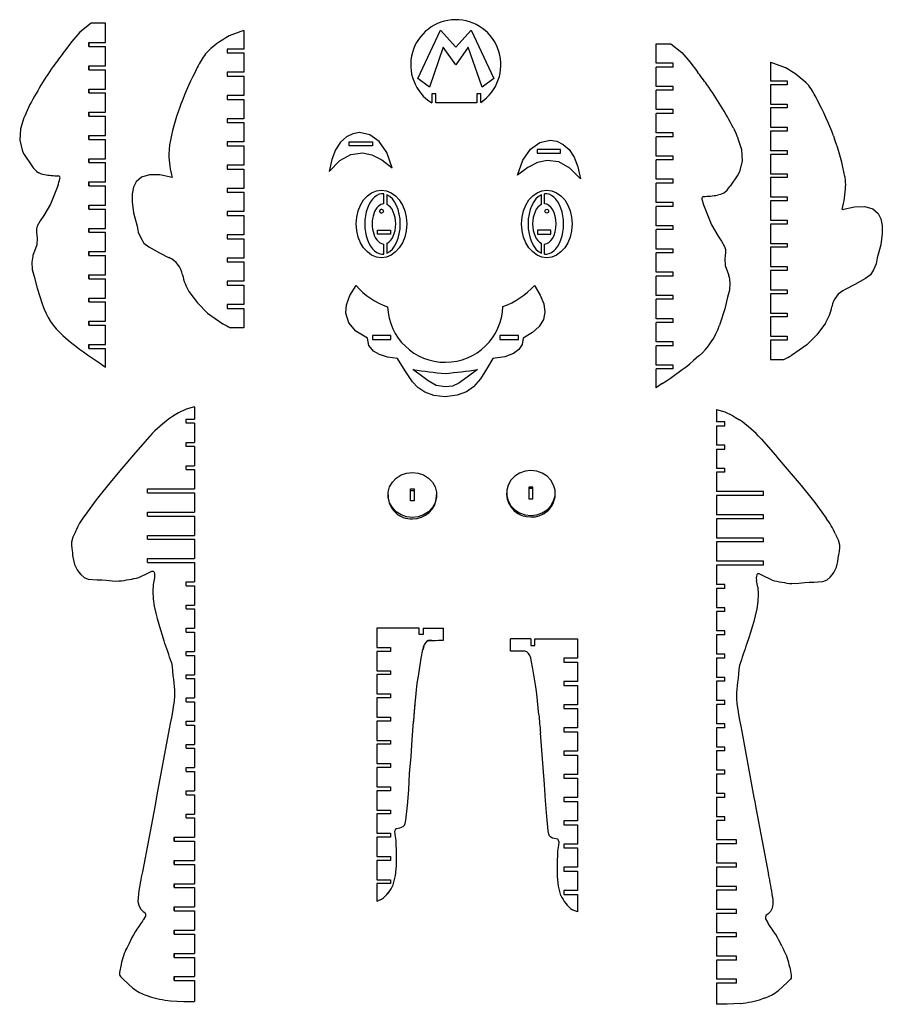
# Model space of a CAD drawing. Extents: x -545 to 865, y -1806 to 2117.
# Tile 6 of 12: x 198 to 421, y -1325 to -1071. Entities that reach past the tile are written whole.
import ezdxf

# ---------------------------------------------------------------- set-up
doc = ezdxf.new("R2010")
doc.units = 0
doc.layers.get('0').update_dxf_attribs({"linetype": 'CONTINUOUS'})

msp = doc.modelspace()

# ---------------------------------------------------------------- linework, layer by layer
at = {"color": 7, "linetype": 'CONTINUOUS'}
for p, q in [((216.48, -1071.68), (213.6, -1073.95)), ((220.23, -1071.68), (216.48, -1071.68)), ((220.23, -1076.68), (220.23, -1071.68)), ((300.83, -1085.96), (306.72, -1073.44)), ((306.72, -1073.44), (310.67, -1077.86)), ((310.67, -1077.86), (314.62, -1073.44)), ((314.62, -1073.44), (320.51, -1085.96)), ((255.17, -1073.78), (252.11, -1074.94)), ((255.97, -1073.56), (255.17, -1073.78)), ((255.97, -1073.56), (255.97, -1078.34)), ((255.97, -1073.56), (255.97, -1078.34)), ((215.91, -1076.68), (220.23, -1076.68)), ((215.91, -1077.68), (215.91, -1076.68)), ((215.91, -1076.68), (215.91, -1077.68)), ((215.91, -1077.68), (220.23, -1077.68)), ((220.23, -1082.68), (220.23, -1077.68)), ((255.97, -1078.34), (251.65, -1078.34)), ((251.65, -1078.34), (251.65, -1079.34)), ((307.44, -1077.86), (303.87, -1088.15)), ((310.67, -1082.41), (307.44, -1077.86)), ((313.9, -1077.86), (310.67, -1082.41)), ((317.47, -1088.15), (313.9, -1077.86)), ((362.44, -1082), (362.44, -1077)), ((362.44, -1077), (366.19, -1077)), ((366.19, -1077), (369.08, -1079.26)), ((251.65, -1079.34), (255.97, -1079.34)), ((255.97, -1079.34), (255.97, -1084.34)), ((215.91, -1082.68), (220.23, -1082.68)), ((215.91, -1083.68), (215.91, -1082.68)), ((215.91, -1082.68), (215.91, -1083.68)), ((366.77, -1082), (362.44, -1082)), ((362.44, -1088), (362.44, -1083)), ((366.77, -1083), (362.44, -1083)), ((366.77, -1083), (366.77, -1082)), ((391.91, -1081.77), (391.91, -1086.55)), ((391.91, -1081.77), (392.7, -1081.99)), ((392.7, -1081.99), (395.76, -1083.15)), ((215.91, -1083.68), (220.23, -1083.68)), ((220.23, -1088.68), (220.23, -1083.68)), ((255.97, -1084.34), (251.65, -1084.34)), ((251.65, -1084.34), (251.65, -1085.34)), ((251.65, -1085.34), (255.97, -1085.34)), ((255.97, -1085.34), (255.97, -1090.34)), ((303.87, -1088.15), (300.83, -1085.96)), ((320.51, -1085.96), (317.47, -1088.15)), ((215.91, -1088.68), (220.23, -1088.68)), ((215.91, -1089.68), (215.91, -1088.68)), ((215.91, -1088.68), (215.91, -1089.68)), ((366.77, -1088), (362.44, -1088)), ((366.77, -1089), (366.77, -1088)), ((391.91, -1086.55), (396.23, -1086.55)), ((391.91, -1087.55), (391.91, -1092.55)), ((396.23, -1087.55), (391.91, -1087.55)), ((396.23, -1086.55), (396.23, -1087.55)), ((215.91, -1089.68), (220.23, -1089.68)), ((220.23, -1094.68), (220.23, -1089.68)), ((255.97, -1090.34), (251.65, -1090.34)), ((251.65, -1090.34), (251.65, -1091.34)), ((304.52, -1089.91), (304.52, -1092.27)), ((305.52, -1089.91), (304.52, -1089.91)), ((305.52, -1092.27), (305.52, -1089.91)), ((317.12, -1089.91), (316.12, -1089.91)), ((316.12, -1089.91), (316.12, -1092.27)), ((317.12, -1092.11), (317.12, -1089.91)), ((362.44, -1094), (362.44, -1089)), ((366.77, -1089), (362.44, -1089)), ((239.67, -1092.55), (239.38, -1093.39)), ((251.65, -1091.34), (255.97, -1091.34)), ((255.97, -1091.34), (255.97, -1096.34)), ((304.52, -1092.27), (304.46, -1092.27)), ((316.12, -1092.27), (305.52, -1092.27)), ((391.91, -1092.55), (396.23, -1092.55)), ((391.91, -1093.55), (391.91, -1098.55)), ((396.23, -1093.55), (391.91, -1093.55)), ((396.23, -1092.55), (396.23, -1093.55)), ((215.91, -1094.68), (220.23, -1094.68)), ((215.91, -1095.68), (215.91, -1094.68)), ((215.91, -1094.68), (215.91, -1095.68)), ((215.91, -1095.68), (220.23, -1095.68)), ((220.23, -1100.68), (220.23, -1095.68)), ((255.97, -1096.34), (251.65, -1096.34)), ((251.65, -1096.34), (251.65, -1097.34)), ((366.77, -1094), (362.44, -1094)), ((362.44, -1100), (362.44, -1095)), ((366.77, -1095), (362.44, -1095)), ((366.77, -1095), (366.77, -1094)), ((251.65, -1097.34), (255.97, -1097.34)), ((255.97, -1097.34), (255.97, -1102.34)), ((391.91, -1098.55), (396.23, -1098.55)), ((396.23, -1098.55), (396.23, -1099.55)), ((215.91, -1100.68), (220.23, -1100.68)), ((215.91, -1101.68), (215.91, -1100.68)), ((215.91, -1100.68), (215.91, -1101.68)), ((366.77, -1100), (362.44, -1100)), ((362.44, -1106), (362.44, -1101)), ((366.77, -1101), (362.44, -1101)), ((366.77, -1101), (366.77, -1100)), ((391.91, -1099.55), (391.91, -1104.55)), ((396.23, -1099.55), (391.91, -1099.55)), ((408.21, -1100.76), (408.5, -1101.6)), ((215.91, -1101.68), (220.23, -1101.68)), ((220.23, -1106.68), (220.23, -1101.68)), ((236.73, -1103.08), (236.58, -1105.51)), ((255.97, -1102.34), (251.65, -1102.34)), ((251.65, -1102.34), (251.65, -1103.34)), ((251.65, -1103.34), (255.97, -1103.34)), ((255.97, -1103.34), (255.97, -1108.34)), ((283.16, -1103.34), (283.16, -1102.34)), ((283.16, -1102.34), (289.14, -1102.34)), ((289.14, -1103.34), (283.16, -1103.34)), ((289.14, -1102.34), (289.14, -1103.34)), ((198.79, -1104.78), (199.18, -1105.55)), ((199.18, -1105.55), (201.19, -1108.49)), ((331.69, -1104.27), (331.69, -1105.27)), ((337.67, -1104.27), (331.69, -1104.27)), ((331.69, -1105.27), (337.67, -1105.27)), ((337.67, -1105.27), (337.67, -1104.27)), ((366.77, -1106), (362.44, -1106)), ((366.77, -1107), (366.77, -1106)), ((391.91, -1104.55), (396.23, -1104.55)), ((391.91, -1105.55), (391.91, -1110.55)), ((396.23, -1105.55), (391.91, -1105.55)), ((396.23, -1104.55), (396.23, -1105.55)), ((215.91, -1106.68), (220.23, -1106.68)), ((215.91, -1107.68), (215.91, -1106.68)), ((215.91, -1106.68), (215.91, -1107.68)), ((215.91, -1107.68), (220.23, -1107.68)), ((220.23, -1112.68), (220.23, -1107.68)), ((255.97, -1108.34), (251.65, -1108.34)), ((251.65, -1108.34), (251.65, -1109.34)), ((362.44, -1112), (362.44, -1107)), ((366.77, -1107), (362.44, -1107)), ((251.65, -1109.34), (255.97, -1109.34)), ((255.97, -1109.34), (255.97, -1114.34)), ((383.5, -1110.86), (381.48, -1113.8)), ((383.89, -1110.1), (383.5, -1110.86)), ((391.91, -1110.55), (396.23, -1110.55)), ((391.91, -1111.55), (391.91, -1116.55)), ((396.23, -1111.55), (391.91, -1111.55)), ((396.23, -1110.55), (396.23, -1111.55)), ((411.14, -1111.29), (411.29, -1113.72)), ((207.87, -1113.71), (205.98, -1118.45)), ((215.91, -1112.68), (220.23, -1112.68)), ((215.91, -1113.68), (215.91, -1112.68)), ((215.91, -1112.68), (215.91, -1113.68)), ((215.91, -1113.68), (220.23, -1113.68)), ((220.23, -1118.68), (220.23, -1113.68)), ((366.77, -1112), (362.44, -1112)), ((362.44, -1118), (362.44, -1113)), ((366.77, -1113), (362.44, -1113)), ((366.77, -1113), (366.77, -1112)), ((255.97, -1114.34), (251.65, -1114.34)), ((251.65, -1114.34), (251.65, -1115.34)), ((251.65, -1115.34), (255.97, -1115.34)), ((255.97, -1115.34), (255.97, -1120.34)), ((292.11, -1118.33), (292.11, -1115.74)), ((292.9, -1115.97), (292.9, -1118.51)), ((292.9, -1115.97), (292.9, -1118.51)), ((332.75, -1115.97), (332.75, -1118.51)), ((333.55, -1118.33), (333.55, -1115.74)), ((391.91, -1116.55), (396.23, -1116.55)), ((396.23, -1116.55), (396.23, -1117.55)), ((205.98, -1118.45), (204.27, -1121.38)), ((215.91, -1118.68), (220.23, -1118.68)), ((215.91, -1119.68), (215.91, -1118.68)), ((215.91, -1118.68), (215.91, -1119.68)), ((292.9, -1118.51), (292.9, -1118.51)), ((366.77, -1118), (362.44, -1118)), ((362.44, -1124), (362.44, -1119)), ((366.77, -1119), (362.44, -1119)), ((366.77, -1119), (366.77, -1118)), ((374.8, -1119.02), (376.69, -1123.76)), ((391.91, -1117.55), (391.91, -1122.55)), ((396.23, -1117.55), (391.91, -1117.55)), ((215.91, -1119.68), (220.23, -1119.68)), ((220.23, -1124.68), (220.23, -1119.68)), ((255.97, -1120.34), (251.65, -1120.34)), ((251.65, -1120.34), (251.65, -1121.34)), ((251.65, -1121.34), (255.97, -1121.34)), ((255.97, -1121.34), (255.97, -1126.34)), ((366.77, -1124), (362.44, -1124)), ((366.77, -1125), (366.77, -1124)), ((376.69, -1123.76), (378.4, -1126.7)), ((391.91, -1122.55), (396.23, -1122.55)), ((391.91, -1123.55), (391.91, -1128.55)), ((396.23, -1123.55), (391.91, -1123.55)), ((396.23, -1122.55), (396.23, -1123.55)), ((215.91, -1124.68), (220.23, -1124.68)), ((215.91, -1125.68), (215.91, -1124.68)), ((215.91, -1124.68), (215.91, -1125.68)), ((215.91, -1125.68), (220.23, -1125.68)), ((220.23, -1130.68), (220.23, -1125.68)), ((255.97, -1126.34), (251.65, -1126.34)), ((251.65, -1126.34), (251.65, -1127.34)), ((290.43, -1125.17), (293.85, -1125.17)), ((290.43, -1126.17), (290.43, -1125.17)), ((290.43, -1126.17), (290.43, -1125.17)), ((293.85, -1126.17), (290.43, -1126.17)), ((293.85, -1125.17), (293.85, -1126.17)), ((335.23, -1125.17), (331.8, -1125.17)), ((331.8, -1125.17), (331.8, -1126.17)), ((331.8, -1126.17), (335.23, -1126.17)), ((335.23, -1126.17), (335.23, -1125.17)), ((362.44, -1130), (362.44, -1125)), ((366.77, -1125), (362.44, -1125)), ((251.65, -1127.34), (255.97, -1127.34)), ((255.97, -1127.34), (255.97, -1132.34)), ((292.11, -1131.3), (292.11, -1128.71)), ((292.9, -1128.53), (292.9, -1131.07)), ((292.9, -1128.53), (292.9, -1128.53)), ((292.9, -1128.53), (292.9, -1131.07)), ((332.75, -1128.53), (332.75, -1131.07)), ((333.55, -1131.3), (333.55, -1128.71)), ((391.91, -1128.55), (396.23, -1128.55)), ((396.23, -1128.55), (396.23, -1129.55)), ((201.42, -1131.89), (201.22, -1133.39)), ((201.87, -1130.56), (201.53, -1131.43)), ((215.91, -1130.68), (220.23, -1130.68)), ((215.91, -1131.68), (215.91, -1130.68)), ((215.91, -1130.68), (215.91, -1131.68)), ((215.91, -1131.68), (220.23, -1131.68)), ((220.23, -1136.68), (220.23, -1131.68)), ((234.18, -1130.97), (236.62, -1132.24)), ((366.77, -1130), (362.44, -1130)), ((362.44, -1136), (362.44, -1131)), ((366.77, -1131), (362.44, -1131)), ((366.77, -1131), (366.77, -1130)), ((391.91, -1129.55), (391.91, -1134.55)), ((396.23, -1129.55), (391.91, -1129.55)), ((255.97, -1132.34), (251.65, -1132.34)), ((251.65, -1132.34), (251.65, -1133.34)), ((251.65, -1133.34), (255.97, -1133.34)), ((255.97, -1133.34), (255.97, -1138.34)), ((215.91, -1136.68), (220.23, -1136.68)), ((215.91, -1137.68), (215.91, -1136.68)), ((215.91, -1136.68), (215.91, -1137.68)), ((366.77, -1136), (362.44, -1136)), ((362.44, -1142), (362.44, -1137)), ((366.77, -1137), (362.44, -1137)), ((366.77, -1137), (366.77, -1136)), ((380.81, -1135.87), (381.14, -1136.74)), ((391.91, -1134.55), (396.23, -1134.55)), ((391.91, -1135.55), (391.91, -1140.55)), ((396.23, -1135.55), (391.91, -1135.55)), ((396.23, -1134.55), (396.23, -1135.55)), ((201.8, -1137.11), (202.56, -1140.12)), ((215.91, -1137.68), (220.23, -1137.68)), ((220.23, -1142.68), (220.23, -1137.68)), ((255.97, -1138.34), (251.65, -1138.34)), ((251.65, -1138.34), (251.65, -1139.34)), ((251.65, -1139.34), (255.97, -1139.34)), ((255.97, -1139.34), (255.97, -1144.34)), ((381.25, -1137.2), (381.46, -1138.71)), ((413.7, -1139.18), (411.26, -1140.45)), ((202.56, -1140.12), (203.83, -1144.13)), ((366.77, -1142), (362.44, -1142)), ((366.77, -1143), (366.77, -1142)), ((391.91, -1140.55), (396.23, -1140.55)), ((391.91, -1141.55), (391.91, -1146.55)), ((396.23, -1141.55), (391.91, -1141.55)), ((396.23, -1140.55), (396.23, -1141.55)), ((203.83, -1144.13), (203.93, -1144.39)), ((215.91, -1142.68), (220.23, -1142.68)), ((215.91, -1143.68), (215.91, -1142.68)), ((215.91, -1142.68), (215.91, -1143.68)), ((215.91, -1143.68), (220.23, -1143.68)), ((220.23, -1148.68), (220.23, -1143.68)), ((255.97, -1144.34), (251.65, -1144.34)), ((251.65, -1144.34), (251.65, -1145.34)), ((362.44, -1148), (362.44, -1143)), ((366.77, -1143), (362.44, -1143)), ((380.87, -1142.42), (380.12, -1145.44)), ((246.57, -1146.57), (250.54, -1149.31)), ((251.65, -1145.34), (255.97, -1145.34)), ((255.97, -1145.34), (255.97, -1150.34)), ((380.12, -1145.44), (378.84, -1149.45)), ((391.91, -1146.55), (396.23, -1146.55)), ((396.23, -1146.55), (396.23, -1147.55)), ((215.91, -1148.68), (220.23, -1148.68)), ((215.91, -1149.68), (215.91, -1148.68)), ((215.91, -1148.68), (215.91, -1149.68)), ((215.91, -1149.68), (220.23, -1149.68)), ((220.23, -1154.68), (220.23, -1149.68)), ((366.77, -1148), (362.44, -1148)), ((362.44, -1154), (362.44, -1149)), ((366.77, -1149), (362.44, -1149)), ((366.77, -1149), (366.77, -1148)), ((378.84, -1149.45), (378.74, -1149.7)), ((391.91, -1147.55), (391.91, -1152.55)), ((396.23, -1147.55), (391.91, -1147.55)), ((209.2, -1152.33), (210.59, -1153.53)), ((255.97, -1150.34), (252.47, -1150.34)), ((293.93, -1152.34), (289.13, -1152.34)), ((289.13, -1152.34), (289.13, -1153.34)), ((293.93, -1153.34), (293.93, -1152.34)), ((326.88, -1152.34), (322.08, -1152.34)), ((322.08, -1152.34), (322.08, -1153.34)), ((326.88, -1153.34), (326.88, -1152.34)), ((215.91, -1154.68), (220.23, -1154.68)), ((215.91, -1155.68), (215.91, -1154.68)), ((215.91, -1154.68), (215.91, -1155.68)), ((289.13, -1153.34), (293.93, -1153.34)), ((322.08, -1153.34), (326.88, -1153.34)), ((366.77, -1154), (362.44, -1154)), ((366.77, -1155), (366.77, -1154)), ((391.91, -1152.55), (396.23, -1152.55)), ((391.91, -1153.55), (391.91, -1158.55)), ((396.23, -1153.55), (391.91, -1153.55)), ((396.23, -1152.55), (396.23, -1153.55)), ((401.3, -1154.78), (397.34, -1157.52)), ((215.91, -1155.68), (220.23, -1155.68)), ((220.23, -1160.51), (220.23, -1155.68)), ((362.44, -1160), (362.44, -1155)), ((366.77, -1155), (362.44, -1155)), ((218.68, -1159.4), (220.22, -1160.5)), ((373.47, -1157.64), (372.09, -1158.84)), ((391.91, -1158.55), (395.4, -1158.55)), ((220.22, -1160.5), (220.23, -1160.51)), ((366.77, -1160), (362.44, -1160)), ((362.44, -1165.83), (362.44, -1161)), ((366.77, -1161), (362.44, -1161)), ((366.77, -1161), (366.77, -1160)), ((363.99, -1164.72), (362.46, -1165.82)), ((362.46, -1165.82), (362.44, -1165.83)), ((239.09, -1172.32), (238.23, -1172.84)), ((243.18, -1170.76), (243.18, -1173.99)), ((378, -1171.46), (378, -1174.68)), ((238.23, -1172.84), (237.26, -1173.44)), ((241.04, -1173.99), (243.18, -1173.99)), ((241.04, -1174.99), (241.04, -1173.99)), ((243.18, -1174.99), (241.04, -1174.99)), ((243.18, -1174.99), (243.18, -1179.99)), ((380.14, -1174.68), (378, -1174.68)), ((380.14, -1175.68), (380.14, -1174.68)), ((382.09, -1173.01), (382.94, -1173.53)), ((382.94, -1173.53), (383.92, -1174.14)), ((378, -1175.68), (378, -1180.68)), ((378, -1175.68), (380.14, -1175.68)), ((231.66, -1178.34), (227.95, -1182.61)), ((241.04, -1179.99), (243.18, -1179.99)), ((241.04, -1180.99), (241.04, -1179.99)), ((389.51, -1179.04), (393.23, -1183.3)), ((227.95, -1182.61), (227.43, -1183.22)), ((243.18, -1180.99), (241.04, -1180.99)), ((243.18, -1180.99), (243.18, -1185.99)), ((380.14, -1180.68), (378, -1180.68)), ((378, -1181.68), (378, -1186.68)), ((378, -1181.68), (380.14, -1181.68)), ((380.14, -1181.68), (380.14, -1180.68)), ((227.43, -1183.22), (224.42, -1186.75)), ((393.23, -1183.3), (393.74, -1183.92)), ((393.74, -1183.92), (396.76, -1187.45)), ((224.42, -1186.75), (221.36, -1190.39)), ((241.04, -1185.99), (243.18, -1185.99)), ((241.04, -1186.99), (241.04, -1185.99)), ((241.04, -1186.99), (243.18, -1186.99)), ((243.18, -1186.99), (243.18, -1191.99)), ((380.14, -1186.68), (378, -1186.68)), ((378, -1187.68), (378, -1192.68)), ((380.14, -1187.68), (378, -1187.68)), ((380.14, -1187.68), (380.14, -1186.68)), ((396.76, -1187.45), (399.82, -1191.08)), ((221.36, -1190.39), (218.51, -1193.91)), ((231.08, -1191.99), (243.18, -1191.99)), ((231.08, -1192.99), (231.08, -1191.99)), ((231.08, -1192.99), (243.18, -1192.99)), ((243.18, -1192.99), (243.18, -1197.99)), ((298.95, -1191.99), (299.95, -1191.99)), ((298.95, -1195.05), (298.95, -1191.99)), ((298.95, -1192.37), (298.95, -1191.99)), ((298.95, -1195.05), (298.95, -1192.37)), ((298.95, -1192.37), (299.95, -1192.37)), ((299.95, -1191.99), (299.95, -1195.05)), ((323.8, -1193.04), (323.8, -1193.42)), ((330.57, -1191.5), (329.57, -1191.5)), ((329.57, -1191.5), (329.57, -1194.57)), ((330.57, -1191.88), (329.57, -1191.88)), ((330.57, -1194.57), (330.57, -1191.5)), ((336.34, -1193.42), (336.34, -1193.04)), ((390.1, -1192.68), (378, -1192.68)), ((390.1, -1193.68), (390.1, -1192.68)), ((399.82, -1191.08), (402.67, -1194.6)), ((217.8, -1194.77), (214.87, -1198.84)), ((218.51, -1193.91), (217.8, -1194.77)), ((293.18, -1193.52), (293.18, -1193.9)), ((299.95, -1195.05), (298.95, -1195.05)), ((305.73, -1193.9), (305.73, -1193.52)), ((329.57, -1194.57), (330.57, -1194.57)), ((378, -1193.68), (378, -1198.68)), ((390.1, -1193.68), (378, -1193.68)), ((402.67, -1194.6), (403.37, -1195.47)), ((403.37, -1195.47), (406.31, -1199.54)), ((231.08, -1197.99), (243.18, -1197.99)), ((231.08, -1198.99), (231.08, -1197.99)), ((231.08, -1198.99), (243.18, -1198.99)), ((243.18, -1198.99), (243.18, -1203.99)), ((390.1, -1198.68), (378, -1198.68)), ((378, -1199.68), (378, -1204.68)), ((390.1, -1199.68), (378, -1199.68)), ((390.1, -1199.68), (390.1, -1198.68)), ((212.46, -1202.99), (212.34, -1203.23)), ((231.08, -1203.99), (243.18, -1203.99)), ((231.08, -1204.99), (231.08, -1203.99)), ((231.08, -1204.99), (243.18, -1204.99)), ((243.18, -1204.99), (243.18, -1209.99)), ((390.1, -1204.68), (378, -1204.68)), ((378, -1205.68), (378, -1210.68)), ((390.1, -1205.68), (378, -1205.68)), ((390.1, -1205.68), (390.1, -1204.68)), ((408.72, -1203.68), (408.84, -1203.93)), ((231.08, -1209.99), (243.18, -1209.99)), ((231.08, -1210.99), (231.08, -1209.99)), ((390.1, -1210.68), (378, -1210.68)), ((390.1, -1211.68), (390.1, -1210.68)), ((231.08, -1210.99), (243.18, -1210.99)), ((243.18, -1210.99), (243.18, -1215.99)), ((378, -1211.68), (378, -1216.68)), ((390.1, -1211.68), (378, -1211.68)), ((222.68, -1215.8), (223.7, -1215.77)), ((241.04, -1215.99), (243.18, -1215.99)), ((241.04, -1216.99), (241.04, -1215.99)), ((241.04, -1216.99), (243.18, -1216.99)), ((243.18, -1216.99), (243.18, -1221.99)), ((380.14, -1216.68), (378, -1216.68)), ((378, -1217.68), (378, -1222.68)), ((380.14, -1217.68), (378, -1217.68)), ((380.14, -1217.68), (380.14, -1216.68)), ((398.5, -1216.5), (397.48, -1216.46)), ((241.04, -1221.99), (243.18, -1221.99)), ((241.04, -1222.99), (241.04, -1221.99)), ((241.04, -1222.99), (243.18, -1222.99)), ((243.18, -1222.99), (243.18, -1227.99)), ((380.14, -1222.68), (378, -1222.68)), ((380.14, -1223.68), (380.14, -1222.68)), ((378, -1223.68), (378, -1228.68)), ((380.14, -1223.68), (378, -1223.68)), ((241.04, -1227.99), (243.18, -1227.99)), ((241.04, -1228.99), (241.04, -1227.99)), ((290.24, -1227.95), (290.24, -1232.95)), ((301.24, -1227.95), (290.24, -1227.95)), ((301.24, -1229.63), (301.24, -1227.95)), ((302.24, -1227.95), (302.24, -1229.63)), ((302.24, -1227.95), (307.51, -1227.95)), ((307.51, -1231.08), (307.51, -1227.95)), ((307.51, -1227.95), (307.51, -1227.95)), ((307.51, -1231.08), (307.51, -1227.95)), ((241.04, -1228.99), (243.18, -1228.99)), ((243.18, -1228.99), (243.18, -1233.99)), ((302.24, -1229.63), (301.24, -1229.63)), ((303.85, -1231.14), (304.46, -1231.12)), ((303.85, -1231.14), (303.85, -1231.14)), ((304.46, -1231.12), (304.76, -1231.12)), ((304.76, -1231.12), (305.47, -1231.11)), ((305.47, -1231.11), (306.18, -1231.08)), ((305.47, -1231.11), (306.18, -1231.08)), ((305.47, -1231.11), (305.47, -1231.11)), ((306.18, -1231.08), (307.51, -1231.08)), ((324.8, -1233.86), (324.8, -1230.73)), ((330.07, -1230.73), (324.8, -1230.73)), ((330.07, -1230.73), (330.07, -1232.41)), ((331.07, -1232.41), (331.07, -1230.73)), ((331.07, -1230.73), (342.07, -1230.73)), ((342.07, -1230.73), (342.07, -1235.73)), ((380.14, -1228.68), (378, -1228.68)), ((378, -1229.68), (378, -1234.68)), ((380.14, -1229.68), (378, -1229.68)), ((380.14, -1229.68), (380.14, -1228.68)), ((290.24, -1232.95), (293.77, -1232.95)), ((293.77, -1232.95), (293.77, -1233.95)), ((301.76, -1235.68), (302.2, -1233.46)), ((302.2, -1233.46), (302.2, -1233.46)), ((330.07, -1232.41), (331.07, -1232.41)), ((241.04, -1233.99), (243.18, -1233.99)), ((241.04, -1234.99), (241.04, -1233.99)), ((241.04, -1234.99), (243.18, -1234.99)), ((243.18, -1234.99), (243.18, -1239.99)), ((290.24, -1233.95), (290.24, -1238.95)), ((293.77, -1233.95), (290.24, -1233.95)), ((301, -1240.36), (301.76, -1235.68)), ((301, -1240.36), (301.76, -1235.68)), ((326.13, -1233.87), (324.8, -1233.86)), ((326.83, -1233.89), (326.13, -1233.87)), ((327.55, -1233.91), (326.83, -1233.89)), ((327.84, -1233.9), (327.55, -1233.91)), ((330.54, -1238.47), (330.11, -1236.24)), ((342.07, -1235.73), (338.53, -1235.73)), ((338.53, -1235.73), (338.53, -1236.73)), ((380.14, -1234.68), (378, -1234.68)), ((378, -1235.68), (378, -1240.68)), ((380.14, -1235.68), (378, -1235.68)), ((380.14, -1235.68), (380.14, -1234.68)), ((331.31, -1243.14), (330.54, -1238.47)), ((338.53, -1236.73), (342.07, -1236.73)), ((342.07, -1236.73), (342.07, -1241.73)), ((237.74, -1241.25), (237.99, -1243.99)), ((241.04, -1239.99), (243.18, -1239.99)), ((241.04, -1240.99), (241.04, -1239.99)), ((241.04, -1240.99), (243.18, -1240.99)), ((243.18, -1240.99), (243.18, -1245.99)), ((290.24, -1238.95), (293.77, -1238.95)), ((290.24, -1239.95), (290.24, -1244.95)), ((293.77, -1239.95), (290.24, -1239.95)), ((293.77, -1238.95), (293.77, -1239.95)), ((300.72, -1242.17), (301, -1240.36)), ((301, -1240.36), (301, -1240.36)), ((380.14, -1240.68), (378, -1240.68)), ((380.14, -1241.68), (380.14, -1240.68)), ((300.15, -1247.52), (300.72, -1242.17)), ((300.15, -1247.52), (300.72, -1242.17)), ((300.72, -1242.17), (300.72, -1242.17)), ((331.59, -1244.95), (331.31, -1243.14)), ((342.07, -1241.73), (338.53, -1241.73)), ((338.53, -1241.73), (338.53, -1242.73)), ((338.53, -1242.73), (342.07, -1242.73)), ((342.07, -1242.73), (342.07, -1247.73)), ((378, -1241.68), (378, -1246.68)), ((380.14, -1241.68), (378, -1241.68)), ((383.43, -1241.95), (383.18, -1244.69)), ((241.04, -1245.99), (243.18, -1245.99)), ((241.04, -1246.99), (241.04, -1245.99)), ((290.24, -1244.95), (293.77, -1244.95)), ((290.24, -1245.95), (290.24, -1250.95)), ((293.77, -1245.95), (290.24, -1245.95)), ((293.77, -1244.95), (293.77, -1245.95)), ((332.15, -1250.31), (331.59, -1244.95)), ((241.04, -1246.99), (243.18, -1246.99)), ((243.18, -1246.99), (243.18, -1251.99)), ((342.07, -1247.73), (338.53, -1247.73)), ((338.53, -1247.73), (338.53, -1248.73)), ((338.53, -1248.73), (342.07, -1248.73)), ((342.07, -1248.73), (342.07, -1253.73)), ((380.14, -1246.68), (378, -1246.68)), ((378, -1247.68), (378, -1252.68)), ((380.14, -1247.68), (378, -1247.68)), ((380.14, -1247.68), (380.14, -1246.68)), ((290.24, -1250.95), (293.77, -1250.95)), ((293.77, -1250.95), (293.77, -1251.95)), ((236.67, -1253.99), (233.51, -1271.03)), ((241.04, -1251.99), (243.18, -1251.99)), ((241.04, -1252.99), (241.04, -1251.99)), ((241.04, -1252.99), (243.18, -1252.99)), ((243.18, -1252.99), (243.18, -1257.98)), ((290.24, -1251.95), (290.24, -1256.95)), ((293.77, -1251.95), (290.24, -1251.95)), ((299.43, -1256.7), (299.78, -1252.2)), ((342.07, -1253.73), (338.53, -1253.73)), ((338.53, -1253.73), (338.53, -1254.73)), ((380.14, -1252.68), (378, -1252.68)), ((378, -1253.68), (378, -1258.68)), ((380.14, -1253.68), (378, -1253.68)), ((380.14, -1253.68), (380.14, -1252.68)), ((332.88, -1259.48), (332.52, -1254.98)), ((338.53, -1254.73), (342.07, -1254.73)), ((342.07, -1254.73), (342.07, -1259.73)), ((384.5, -1254.69), (387.67, -1271.73)), ((241.04, -1257.98), (243.18, -1257.98)), ((241.04, -1258.99), (241.04, -1257.98)), ((241.04, -1258.99), (243.18, -1258.99)), ((243.18, -1258.99), (243.18, -1263.99)), ((290.24, -1256.95), (293.77, -1256.95)), ((290.24, -1257.95), (290.24, -1262.95)), ((293.77, -1257.95), (290.24, -1257.95)), ((293.77, -1256.95), (293.77, -1257.95)), ((299.11, -1261.15), (299.43, -1256.7)), ((380.14, -1258.68), (378, -1258.68)), ((380.14, -1259.68), (380.14, -1258.68)), ((298.75, -1265.53), (299.11, -1261.15)), ((298.75, -1265.53), (299.11, -1261.15)), ((333.2, -1263.94), (332.88, -1259.48)), ((342.07, -1259.73), (338.53, -1259.73)), ((338.53, -1259.73), (338.53, -1260.73)), ((338.53, -1260.73), (342.07, -1260.73)), ((342.07, -1260.73), (342.07, -1265.73)), ((378, -1259.68), (378, -1264.68)), ((380.14, -1259.68), (378, -1259.68)), ((241.04, -1263.99), (243.18, -1263.99)), ((241.04, -1264.99), (241.04, -1263.99)), ((290.24, -1262.95), (293.77, -1262.95)), ((290.24, -1263.95), (290.24, -1268.95)), ((293.77, -1263.95), (290.24, -1263.95)), ((293.77, -1262.95), (293.77, -1263.95)), ((333.56, -1268.31), (333.2, -1263.94)), ((241.04, -1264.99), (243.18, -1264.99)), ((243.18, -1264.99), (243.18, -1269.99)), ((298.5, -1269.72), (298.75, -1265.53)), ((298.5, -1269.72), (298.75, -1265.53)), ((298.75, -1265.53), (298.75, -1265.53)), ((342.07, -1265.73), (338.53, -1265.73)), ((338.53, -1265.73), (338.53, -1266.73)), ((338.53, -1266.73), (342.07, -1266.73)), ((342.07, -1266.73), (342.07, -1271.73)), ((380.14, -1264.68), (378, -1264.68)), ((378, -1265.68), (378, -1270.68)), ((380.14, -1265.68), (378, -1265.68)), ((380.14, -1265.68), (380.14, -1264.68)), ((290.24, -1268.95), (293.77, -1268.95)), ((293.77, -1268.95), (293.77, -1269.95)), ((333.8, -1272.5), (333.56, -1268.31)), ((233.51, -1271.03), (233.3, -1272.09)), ((241.04, -1269.99), (243.18, -1269.99)), ((241.04, -1270.99), (241.04, -1269.99)), ((241.04, -1270.99), (243.18, -1270.99)), ((243.18, -1270.99), (243.18, -1275.99)), ((290.24, -1269.95), (290.24, -1274.95)), ((293.77, -1269.95), (290.24, -1269.95)), ((298.16, -1273.81), (298.5, -1269.72)), ((342.07, -1271.73), (338.53, -1271.73)), ((338.53, -1271.73), (338.53, -1272.73)), ((380.14, -1270.68), (378, -1270.68)), ((378, -1271.68), (378, -1276.68)), ((380.14, -1271.68), (378, -1271.68)), ((380.14, -1271.68), (380.14, -1270.68)), ((387.67, -1271.73), (387.88, -1272.79)), ((233.3, -1272.09), (233, -1273.68)), ((297.77, -1277.53), (298.16, -1273.81)), ((334.14, -1276.59), (333.8, -1272.5)), ((338.53, -1272.73), (342.07, -1272.73)), ((342.07, -1272.73), (342.07, -1277.73)), ((387.88, -1272.79), (388.18, -1274.38)), ((241.04, -1275.99), (243.18, -1275.99)), ((241.04, -1276.99), (241.04, -1275.99)), ((241.04, -1276.99), (243.18, -1276.99)), ((243.18, -1276.99), (243.18, -1281.99)), ((290.24, -1274.95), (293.77, -1274.95)), ((290.24, -1275.95), (290.24, -1280.95)), ((293.77, -1275.95), (290.24, -1275.95)), ((293.77, -1274.95), (293.77, -1275.95)), ((334.53, -1280.31), (334.14, -1276.59)), ((380.14, -1276.68), (378, -1276.68)), ((380.14, -1277.68), (380.14, -1276.68)), ((342.07, -1277.73), (338.53, -1277.73)), ((338.53, -1277.73), (338.53, -1278.73)), ((338.53, -1278.73), (342.07, -1278.73)), ((342.07, -1278.73), (342.07, -1283.73)), ((378, -1277.68), (378, -1282.68)), ((380.14, -1277.68), (378, -1277.68)), ((237.98, -1281.99), (243.18, -1281.99)), ((237.98, -1282.99), (237.98, -1281.99)), ((237.98, -1281.99), (237.98, -1282.99)), ((290.24, -1280.95), (293.77, -1280.95)), ((290.24, -1281.95), (290.24, -1286.95)), ((293.77, -1281.95), (290.24, -1281.95)), ((293.77, -1280.95), (293.77, -1281.95)), ((237.98, -1282.99), (243.18, -1282.99)), ((243.18, -1282.99), (243.18, -1287.99)), ((295.38, -1286.36), (295.25, -1282.81)), ((342.07, -1283.73), (338.53, -1283.73)), ((338.53, -1283.73), (338.53, -1284.73)), ((383.19, -1282.68), (378, -1282.68)), ((378, -1283.68), (378, -1288.68)), ((383.19, -1283.68), (378, -1283.68)), ((383.19, -1283.68), (383.19, -1282.68)), ((290.24, -1286.95), (293.77, -1286.95)), ((293.77, -1286.95), (293.77, -1287.95)), ((295.37, -1289.36), (295.38, -1286.36)), ((336.93, -1289.14), (337.05, -1285.6)), ((338.53, -1284.73), (342.07, -1284.73)), ((342.07, -1284.73), (342.07, -1289.73)), ((237.98, -1287.99), (243.18, -1287.99)), ((237.98, -1288.99), (237.98, -1287.99)), ((237.98, -1287.99), (237.98, -1288.99)), ((237.98, -1288.99), (243.18, -1288.99)), ((243.18, -1288.99), (243.18, -1293.99)), ((290.24, -1287.95), (290.24, -1292.95)), ((293.77, -1287.95), (290.24, -1287.95)), ((336.94, -1292.14), (336.93, -1289.14)), ((383.19, -1288.68), (378, -1288.68)), ((378, -1289.68), (378, -1294.68)), ((383.19, -1289.68), (378, -1289.68)), ((383.19, -1289.68), (383.19, -1288.68)), ((342.07, -1289.73), (338.53, -1289.73)), ((338.53, -1289.73), (338.53, -1290.73)), ((338.53, -1290.73), (342.07, -1290.73)), ((342.07, -1290.73), (342.07, -1295.73)), ((237.98, -1293.99), (243.18, -1293.99)), ((237.98, -1294.99), (237.98, -1293.99)), ((237.98, -1293.99), (237.98, -1294.99)), ((290.24, -1292.95), (293.77, -1292.95)), ((293.77, -1293.95), (290.24, -1293.95)), ((290.24, -1293.95), (290.24, -1298.47)), ((293.77, -1292.95), (293.77, -1293.95)), ((383.19, -1294.68), (378, -1294.68)), ((383.19, -1295.68), (383.19, -1294.68)), ((237.98, -1294.99), (243.18, -1294.99)), ((243.18, -1294.99), (243.18, -1299.99)), ((342.07, -1295.73), (338.53, -1295.73)), ((338.53, -1295.73), (338.53, -1296.73)), ((338.53, -1296.73), (342.07, -1296.73)), ((342.07, -1296.73), (342.07, -1301.25)), ((378, -1295.68), (378, -1300.68)), ((383.19, -1295.68), (378, -1295.68)), ((237.98, -1299.99), (243.18, -1299.99)), ((237.98, -1300.99), (237.98, -1299.99)), ((237.98, -1299.99), (237.98, -1300.99)), ((237.98, -1300.99), (243.18, -1300.99)), ((243.18, -1300.99), (243.18, -1305.99)), ((383.19, -1300.68), (378, -1300.68)), ((378, -1301.68), (378, -1306.68)), ((383.19, -1301.68), (378, -1301.68)), ((383.19, -1301.68), (383.19, -1300.68)), ((237.98, -1305.99), (243.18, -1305.99)), ((237.98, -1306.99), (237.98, -1305.99)), ((237.98, -1305.99), (237.98, -1306.99)), ((237.98, -1306.99), (243.18, -1306.99)), ((243.18, -1306.99), (243.18, -1311.99)), ((383.19, -1306.68), (378, -1306.68)), ((383.19, -1307.68), (383.19, -1306.68)), ((226.29, -1309.39), (225.78, -1310.42)), ((378, -1307.68), (378, -1312.68)), ((383.19, -1307.68), (378, -1307.68)), ((237.98, -1311.99), (243.18, -1311.99)), ((237.98, -1313.04), (237.98, -1311.99)), ((237.98, -1311.99), (237.98, -1313.04)), ((394.89, -1310.09), (395.4, -1311.11)), ((237.98, -1313.04), (243.18, -1313.04)), ((243.18, -1313.04), (243.18, -1317.99)), ((383.19, -1312.68), (378, -1312.68)), ((378, -1313.74), (378, -1318.68)), ((383.19, -1313.74), (378, -1313.74)), ((383.19, -1313.74), (383.19, -1312.68)), ((224.83, -1318.71), (227.23, -1320.97)), ((237.98, -1317.99), (243.18, -1317.99)), ((237.98, -1318.99), (237.98, -1317.99)), ((237.98, -1317.99), (237.98, -1318.99)), ((237.98, -1318.99), (243.18, -1318.99)), ((243.18, -1318.99), (243.18, -1324.42)), ((383.19, -1318.68), (378, -1318.68)), ((378, -1319.68), (378, -1325.12)), ((383.19, -1319.68), (378, -1319.68)), ((383.19, -1319.68), (383.19, -1318.68)), ((396.35, -1319.41), (393.94, -1321.66)), ((230.88, -1322.89), (231.36, -1323.07)), ((237.02, -1324.2), (240.41, -1324.43)), ((240.41, -1324.43), (241.32, -1324.44)), ((241.32, -1324.44), (243.18, -1324.42)), ((379.85, -1325.14), (378, -1325.12)), ((380.77, -1325.13), (379.85, -1325.14)), ((384.16, -1324.89), (380.77, -1325.13)), ((390.29, -1323.59), (389.82, -1323.76))]:
    msp.add_line(p, q, dxfattribs=at)
at = {"color": 7, "linetype": 'CONTINUOUS', "flags": 128}
for points in [[(213.6, -1073.95), (211.54, -1076.37), (209.62, -1078.91)], [(369.08, -1079.26), (371.13, -1081.68), (373.06, -1084.22)], [(200.33, -1093.44), (199.72, -1094.79), (199.43, -1095.47), (199.43, -1095.47), (199.43, -1095.47), (199.43, -1095.47), (199.43, -1095.47), (199.43, -1095.47), (199.43, -1095.47), (199.43, -1095.47), (199.43, -1095.48), (199.43, -1095.48), (199.43, -1095.49), (199.42, -1095.51), (199.4, -1095.54), (199.37, -1095.63), (199.29, -1095.81), (199.19, -1096.04), (199.14, -1096.15), (198.24, -1098.97), (198.06, -1101.92), (198.79, -1104.78)], [(382.34, -1098.75), (382.95, -1100.1), (383.24, -1100.78), (383.24, -1100.78), (383.24, -1100.78), (383.24, -1100.78), (383.24, -1100.78), (383.24, -1100.78), (383.24, -1100.79), (383.24, -1100.79), (383.24, -1100.79), (383.24, -1100.79), (383.25, -1100.8), (383.25, -1100.82), (383.27, -1100.86), (383.31, -1100.94), (383.39, -1101.12), (383.48, -1101.35), (383.53, -1101.46), (384.43, -1104.28), (384.62, -1107.23), (383.89, -1110.1)], [(294.2, -1109.03), (292.87, -1105.1), (290.88, -1102.26), (288.45, -1100.52), (285.83, -1099.94), (284.08, -1100.22), (282.42, -1101.03), (280.92, -1102.4), (279.63, -1104.34), (278.63, -1106.85), (278, -1109.95)], [(326.63, -1110.96), (327.96, -1107.04), (329.95, -1104.19), (332.38, -1102.45), (335, -1101.87), (336.74, -1102.15), (338.41, -1102.96), (339.91, -1104.33), (341.2, -1106.27), (342.19, -1108.78), (342.83, -1111.88)], [(278, -1109.95), (280.71, -1107.15), (283.57, -1105.56), (286.57, -1105.17), (289.03, -1105.71), (291.57, -1107), (294.2, -1109.03)], [(342.83, -1111.88), (340.11, -1109.09), (337.26, -1107.49), (334.26, -1107.1), (331.8, -1107.65), (329.26, -1108.93), (326.63, -1110.96)], [(202.91, -1110.27), (203.64, -1110.6), (204.42, -1110.76)], [(237.46, -1111.55), (234.22, -1110.86), (231.59, -1110.81), (229.55, -1111.41), (228.11, -1112.65), (227.43, -1114), (227.08, -1115.71), (227.07, -1117.78), (227.48, -1120.68), (228.36, -1124.09)], [(379.76, -1115.58), (379.03, -1115.91), (378.25, -1116.08)], [(410.42, -1119.76), (413.65, -1119.07), (416.29, -1119.02), (418.32, -1119.62), (419.76, -1120.86), (420.44, -1122.21), (420.79, -1123.92), (420.81, -1125.99), (420.39, -1128.89), (419.52, -1132.3)], [(204.27, -1121.38), (203.37, -1122.69), (202.59, -1124.06), (202.39, -1124.82), (202.36, -1125.61), (202.45, -1126.4), (202.54, -1127.19)], [(228.36, -1124.09), (228.69, -1125.65), (229.3, -1127.13)], [(378.4, -1126.7), (379.3, -1128), (380.09, -1129.37), (380.29, -1130.14), (380.31, -1130.93), (380.23, -1131.71), (380.14, -1132.5)], [(202.54, -1127.19), (202.44, -1128.92), (201.87, -1130.56)], [(229.3, -1127.13), (230.08, -1128.49), (231.37, -1129.42), (234.18, -1130.97)], [(201.22, -1133.39), (201.28, -1135.29), (201.8, -1137.11)], [(380.14, -1132.5), (380.23, -1134.23), (380.81, -1135.87)], [(419.52, -1132.3), (419.18, -1133.86), (418.57, -1135.34)], [(418.57, -1135.34), (417.8, -1136.7), (416.5, -1137.63), (413.7, -1139.18)], [(287.85, -1153.01), (284.87, -1151.19), (283.01, -1149.04), (282.26, -1146.57), (282.46, -1144.4), (283.34, -1142.03), (284.92, -1139.46)], [(330.98, -1139.46), (332.5, -1141.91), (333.39, -1144.19), (333.66, -1146.28), (333.29, -1148.19), (332.23, -1150), (330.49, -1151.61), (328.05, -1153.01)], [(381.46, -1138.71), (381.39, -1140.6), (380.87, -1142.42)], [(241.73, -1140.97), (243.96, -1143.93), (246.57, -1146.57)], [(406.14, -1149.18), (403.91, -1152.14), (401.3, -1154.78)], [(295.64, -1158.26), (293.02, -1157.92), (290.93, -1157.29), (289.38, -1156.36), (288.24, -1154.89), (287.85, -1153.01)], [(328.05, -1153.01), (327.77, -1154.63), (326.95, -1155.96), (325.59, -1156.99), (323.3, -1157.83), (320.26, -1158.26)], [(307.95, -1168.22), (304.97, -1167.82), (302.67, -1167), (300.88, -1165.81), (299.45, -1164.31), (297.58, -1161.48), (295.64, -1158.26)], [(320.26, -1158.26), (318.6, -1161.01), (317.05, -1163.51), (315.25, -1165.61), (313.43, -1166.9), (311.05, -1167.79), (307.95, -1168.22)], [(307.95, -1165.62), (305.62, -1165.25), (303.55, -1164.07), (301.78, -1162.73), (299.61, -1161.15)], [(316.29, -1161.15), (313.61, -1163.12), (311.47, -1164.66), (309.82, -1165.4), (307.95, -1165.62)], [(243.18, -1170.76), (241.07, -1171.39), (239.09, -1172.32)], [(378, -1171.46), (380.11, -1172.09), (382.09, -1173.01)], [(299.45, -1199.33), (297.95, -1199.16), (296.54, -1198.66), (295.29, -1197.87), (294.29, -1196.82), (293.59, -1195.58), (293.23, -1194.22), (293.23, -1192.82), (293.59, -1191.46), (294.29, -1190.22), (295.29, -1189.17), (296.54, -1188.38), (297.95, -1187.88), (299.45, -1187.71), (300.96, -1187.88), (302.37, -1188.38), (303.61, -1189.17), (304.62, -1190.22), (305.32, -1191.46), (305.68, -1192.82), (305.68, -1194.22), (305.32, -1195.58), (304.62, -1196.82), (303.61, -1197.87), (302.37, -1198.66), (300.96, -1199.16), (299.45, -1199.33)], [(330.07, -1198.84), (331.57, -1198.68), (332.98, -1198.18), (334.23, -1197.38), (335.23, -1196.34), (335.93, -1195.1), (336.3, -1193.74), (336.3, -1192.34), (335.93, -1190.98), (335.23, -1189.74), (334.23, -1188.69), (332.98, -1187.9), (331.57, -1187.4), (330.07, -1187.23), (328.57, -1187.4), (327.15, -1187.9), (325.91, -1188.69), (324.91, -1189.74), (324.2, -1190.98), (323.84, -1192.34), (323.84, -1193.74), (324.2, -1195.1), (324.91, -1196.34), (325.91, -1197.38), (327.15, -1198.18), (328.57, -1198.68), (330.07, -1198.84)], [(212.34, -1203.23), (211.78, -1204.47), (211.4, -1205.77), (211.39, -1206.21), (211.43, -1206.66), (211.5, -1207.12), (211.5, -1207.13), (211.5, -1207.14), (211.5, -1207.18), (211.52, -1207.28), (211.54, -1207.45), (211.59, -1207.79), (211.7, -1208.46)], [(408.84, -1203.93), (409.4, -1205.16), (409.77, -1206.46), (409.79, -1206.9), (409.74, -1207.35), (409.68, -1207.82), (409.68, -1207.82), (409.68, -1207.84), (409.67, -1207.87), (409.66, -1207.98), (409.64, -1208.15), (409.59, -1208.48), (409.48, -1209.15)], [(228.85, -1214.86), (231.51, -1213.55), (232.2, -1213.27), (232.48, -1213.22), (232.56, -1213.24), (232.65, -1213.28), (232.72, -1213.34), (232.81, -1213.5), (232.89, -1213.82), (232.9, -1214.24), (232.83, -1214.98)], [(213.81, -1214.13), (214.7, -1214.85), (215.77, -1215.28), (218.02, -1215.43), (218.08, -1215.43), (218.08, -1215.43), (218.08, -1215.43), (218.08, -1215.43), (218.08, -1215.43), (218.08, -1215.43), (218.08, -1215.43), (218.08, -1215.43), (218.08, -1215.43), (218.08, -1215.43), (218.08, -1215.43), (218.09, -1215.43), (218.11, -1215.43), (218.15, -1215.43), (218.22, -1215.43), (218.36, -1215.44), (218.65, -1215.45), (219.23, -1215.48), (220.38, -1215.58), (222.68, -1215.8)], [(392.33, -1215.55), (389.66, -1214.25), (388.98, -1213.96), (388.7, -1213.92), (388.61, -1213.93), (388.53, -1213.97), (388.46, -1214.04), (388.37, -1214.2), (388.29, -1214.52), (388.27, -1214.93), (388.35, -1215.67)], [(407.37, -1214.82), (406.47, -1215.55), (405.4, -1215.98), (403.16, -1216.12), (403.1, -1216.13), (403.1, -1216.13), (403.1, -1216.13), (403.1, -1216.13), (403.1, -1216.13), (403.1, -1216.13), (403.1, -1216.13), (403.1, -1216.13), (403.1, -1216.13), (403.1, -1216.13), (403.09, -1216.13), (403.08, -1216.13), (403.07, -1216.13), (403.03, -1216.13), (402.96, -1216.13), (402.82, -1216.13), (402.53, -1216.14), (401.95, -1216.17), (400.79, -1216.28), (398.5, -1216.5)], [(232.55, -1216.65), (232.47, -1218.52), (232.49, -1220.39), (232.75, -1222.24), (233.17, -1224.06), (233.54, -1225.5), (233.96, -1226.95), (234.38, -1228.41), (234.83, -1229.81), (235.31, -1231.22)], [(388.63, -1217.35), (388.71, -1219.21), (388.68, -1221.08), (388.42, -1222.93), (388.01, -1224.76), (387.64, -1226.2), (387.22, -1227.64), (386.79, -1229.1), (386.35, -1230.5), (385.86, -1231.92)], [(303.29, -1231.27), (303.57, -1231.19), (303.85, -1231.14)], [(237.22, -1236.84), (237.39, -1237.93), (237.48, -1239.04), (237.59, -1240.15), (237.74, -1241.25)], [(383.95, -1237.53), (383.78, -1238.63), (383.69, -1239.74), (383.58, -1240.84), (383.43, -1241.95)], [(237.99, -1243.99), (238.01, -1245.44), (237.91, -1246.83), (237.71, -1248.3), (237.49, -1249.56), (237.22, -1251.05), (236.93, -1252.57), (236.67, -1253.99)], [(383.18, -1244.69), (383.16, -1246.14), (383.26, -1247.52), (383.47, -1248.99), (383.68, -1250.25), (383.96, -1251.74), (384.24, -1253.27), (384.5, -1254.69)], [(299.78, -1252.2), (299.83, -1251.62), (299.85, -1251.42), (299.88, -1251.03), (299.93, -1250.45), (299.95, -1250.15), (299.96, -1250.01), (299.97, -1249.93), (299.97, -1249.9), (299.97, -1249.88), (299.97, -1249.87), (299.97, -1249.87), (299.97, -1249.86), (299.97, -1249.86), (299.97, -1249.86), (299.97, -1249.86), (299.97, -1249.86), (299.97, -1249.86), (299.97, -1249.86), (299.97, -1249.86), (299.97, -1249.86), (299.98, -1249.82), (300, -1249.57), (300.01, -1249.35), (300.02, -1249.3), (300.02, -1249.28), (300.02, -1249.28), (300.02, -1249.27), (300.02, -1249.23), (300.03, -1249.12), (300.06, -1248.69), (300.15, -1247.52)], [(233, -1273.68), (231.41, -1282.29), (229.73, -1290.87)], [(388.18, -1274.38), (389.77, -1282.98), (391.44, -1291.57)], [(295.3, -1279.73), (296.21, -1279.53), (296.66, -1279.41), (297.07, -1279.19), (297.39, -1278.86), (297.61, -1278.44), (297.77, -1277.53)], [(295.3, -1279.73), (295.75, -1279.59), (296.21, -1279.53), (296.66, -1279.41), (297.07, -1279.19), (297.39, -1278.86), (297.61, -1278.44), (297.77, -1277.53)], [(295.25, -1282.81), (295.05, -1281.23), (294.97, -1280.44), (295.07, -1280.05), (295.21, -1279.83), (295.23, -1279.8), (295.3, -1279.73)], [(295.25, -1282.81), (295.05, -1281.23), (294.97, -1280.44), (295.07, -1280.05), (295.1, -1280.01), (295.11, -1279.99), (295.12, -1279.98), (295.12, -1279.97), (295.12, -1279.97), (295.12, -1279.97), (295.12, -1279.97), (295.12, -1279.97), (295.12, -1279.97), (295.12, -1279.97), (295.12, -1279.97), (295.12, -1279.97), (295.12, -1279.97), (295.18, -1279.88), (295.23, -1279.8), (295.3, -1279.73)], [(337, -1282.51), (336.1, -1282.31), (335.65, -1282.19), (335.24, -1281.97), (334.91, -1281.64), (334.7, -1281.22), (334.53, -1280.31)], [(337.05, -1285.6), (337.25, -1284.01), (337.33, -1283.22), (337.23, -1282.84), (337.09, -1282.61), (337.07, -1282.58), (337, -1282.51)], [(294.52, -1294.25), (295.13, -1291.84), (295.37, -1289.36)], [(294.52, -1294.25), (295.13, -1291.84), (295.37, -1289.36)], [(337.79, -1297.03), (337.17, -1294.62), (336.94, -1292.14)], [(228.71, -1296.63), (228.62, -1297.62), (228.59, -1298.6), (228.82, -1299.56), (229.26, -1300.45), (229.56, -1300.84), (229.96, -1301.13), (230.35, -1301.42), (230.49, -1301.63), (230.56, -1301.87), (230.57, -1302.11), (230.51, -1302.36), (230.29, -1302.8), (230.03, -1303.22), (230.03, -1303.22), (230.03, -1303.22), (230.03, -1303.22), (230.03, -1303.22), (230.02, -1303.22), (230.02, -1303.22), (230.02, -1303.22), (230.02, -1303.22), (230.02, -1303.23), (230.02, -1303.24), (230.01, -1303.25), (229.99, -1303.28), (229.95, -1303.34), (229.88, -1303.46), (229.78, -1303.65)], [(392.46, -1297.33), (392.56, -1298.31), (392.58, -1299.3), (392.36, -1300.26), (391.92, -1301.14), (391.62, -1301.54), (391.22, -1301.82), (390.82, -1302.12), (390.69, -1302.33), (390.61, -1302.57), (390.61, -1302.8), (390.67, -1303.05), (390.89, -1303.5), (391.15, -1303.92), (391.15, -1303.92), (391.15, -1303.92), (391.15, -1303.92), (391.15, -1303.92), (391.15, -1303.92), (391.15, -1303.92), (391.15, -1303.92), (391.15, -1303.92), (391.16, -1303.92), (391.16, -1303.93), (391.17, -1303.95), (391.19, -1303.98), (391.23, -1304.04), (391.29, -1304.15), (391.4, -1304.34)], [(290.24, -1298.47), (290.5, -1298.37), (291.51, -1297.97)], [(290.24, -1298.47), (290.87, -1298.24), (291.51, -1297.97)], [(342.07, -1301.25), (341.81, -1301.15), (340.79, -1300.75)], [(224.28, -1314.85), (223.87, -1316.94), (223.86, -1317.47), (223.95, -1317.72), (224.09, -1317.95), (224.83, -1318.71)], [(396.9, -1315.55), (397.31, -1317.64), (397.31, -1318.17), (397.23, -1318.42), (397.09, -1318.64), (396.35, -1319.41)]]:
    msp.add_lwpolyline(points, dxfattribs=at)
at = {"color": 7, "linetype": 'CONTINUOUS'}
for centre in [(291.48, -1120.22), (334.18, -1120.22)]:
    msp.add_circle(centre, 0.499, dxfattribs=at)
for centre, radius, start, end in [((310.67, -1082.41), 11.65, 303.606, 237.8155), ((264.2, -1097.03), 25.18, 118.6697, 136.0644), ((580.77, -1358.42), 464.62, 143.0172, 143.5247), ((265.34, -1093.49), 23.79, 144.1393, 154.1899), ((283.14, -1136.1), 93.16, 144.6557, 152.7448), ((321.69, -1123.94), 87.82, 152.312, 159.0546), ((383.68, -1105.24), 25.18, 43.9356, 61.3304), ((3.39, -1362.62), 462.78, 36.4745, 36.984), ((299.53, -1141.41), 93.16, 27.2552, 35.3442), ((382.53, -1101.71), 23.79, 25.812, 35.8591), ((289.93, -1112.38), 54.01, 159.4067, 170.0818), ((326.19, -1132.15), 87.82, 20.9451, 27.6881), ((357.95, -1120.59), 54, 9.9172, 20.5943), ((261.46, -1104.99), 24.89, 181.191, 195.2856), ((206.8, -1104.8), 6.72, 213.351, 234.6406), ((209.36, -1078.7), 32.45, 261.2422, 267.6374), ((207.93, -1111.65), 0.547, 343.8802, 79.7258), ((192.62, -1108.03), 16.28, 339.5916, 346.6042), ((375.87, -1110.11), 6.72, 305.3598, 326.6488), ((386.41, -1113.2), 24.89, 344.7142, 358.8088), ((374.75, -1116.97), 0.547, 100.2768, 196.1172), ((373.31, -1084.01), 32.45, 272.3625, 278.758), ((390.07, -1113.34), 16.3, 193.3994, 200.4048), ((291.48, -1120.22), 0.499, 90, 270), ((204.03, -1132.3), 2.65, 160.9357, 171.1621), ((234.11, -1137.75), 6.06, 9.893, 65.5776), ((254.85, -1133.43), 15.12, 192.5459, 209.9007), ((378.64, -1137.61), 2.65, 8.845, 19.0589), ((299.93, -1126.06), 20.12, 221.7485, 250.0097), ((315.71, -1125.27), 20.84, 290.0318, 317.1115), ((413.76, -1145.96), 6.06, 114.4225, 170.1069), ((221.23, -1138.63), 18.23, 198.4401, 228.7322), ((307.95, -1144.36), 14.91, 182.3153, 358.1302), ((393.03, -1141.64), 15.13, 330.1, 347.4534), ((301.9, -1054.79), 107.57, 241.4821, 242.6489), ((361.45, -1143.94), 18.23, 311.2681, 341.5596), ((262.69, -1090.26), 81.96, 230.5273, 237.5244), ((319.99, -1095.58), 81.95, 302.4753, 309.473), ((346.06, -1063.15), 107.4, 297.3502, 298.5188), ((318.39, -1041.55), 121.06, 261.0773, 265.0555), ((292.6, -1001.1), 161.79, 275.4454, 278.4218), ((257.76, -1202.5), 35.56, 125.2095, 137.2182), ((363.41, -1203.19), 35.56, 42.7811, 54.7911), ((299.18, -1193.71), 6, 181.7681, 272.6452), ((299.66, -1193.64), 6.07, 268.0518, 357.5355), ((329.86, -1193.15), 6.07, 182.4647, 271.9482), ((330.34, -1193.23), 6, 267.3551, 358.2318), ((231.08, -1211.04), 20.29, 143.0342, 156.6032), ((390.1, -1211.74), 20.29, 23.3974, 36.9655), ((220.33, -1208.47), 8.63, 179.8733, 220.9323), ((400.85, -1209.17), 8.63, 319.0672, 0.1275), ((219.82, -1178.91), 37.06, 275.9966, 284.0889), ((219.83, -1178.92), 37.05, 275.996, 284.0895), ((260.54, -1220.46), 28.24, 168.7942, 172.2395), ((360.64, -1221.16), 28.25, 7.7614, 11.2061), ((401.35, -1179.61), 37.05, 255.9103, 264.0042), ((303.98, -1233.02), 1.88, 94.0255, 111.4923), ((304.54, -1242.12), 10.99, 90.4023, 93.5886), ((-5.3, -1316.28), 255.21, 18.1363, 19.4674), ((305.09, -1233.54), 2.89, 128.4119, 178.4285), ((305.08, -1233.53), 2.88, 128.3176, 178.5228), ((627.09, -1317.18), 255.86, 160.5344, 161.8621), ((327.77, -1244.91), 11.01, 86.4131, 89.5959), ((328.32, -1235.8), 1.88, 68.5098, 85.9724), ((327.22, -1236.32), 2.89, 1.5698, 51.5896), ((118.32, -1235.47), 182.24, 354.7342, 356.2081), ((513.83, -1238.27), 182.08, 183.7916, 185.2668), ((327.77, -1311.21), 100.12, 168.2783, 171.6254), ((293.08, -1311.97), 100.46, 8.38, 11.7161), ((285.93, -1290.39), 9.41, 306.3383, 335.7622), ((286.82, -1291.1), 8.32, 304.3491, 337.7514), ((346.37, -1293.17), 9.41, 204.2384, 233.6611), ((258.04, -1324.77), 35.28, 143.2356, 154.1644), ((363.13, -1325.46), 35.28, 25.8356, 36.7644), ((237.91, -1316.99), 13.8, 151.5668, 171.0907), ((383.26, -1317.69), 13.8, 8.9094, 28.4328), ((236.92, -1307.03), 16.98, 235.207, 249.1726), ((384.26, -1307.72), 16.98, 290.8273, 304.7929), ((239.17, -1298.67), 25.62, 252.2464, 265.175), ((382, -1299.36), 25.62, 274.825, 287.7536)]:
    msp.add_arc(centre, radius, start, end, dxfattribs=at)
at = {"color": 7, "linetype": 'CONTINUOUS', "extrusion": (-2.41767e-06, 0, 1)}
msp.add_ellipse((291.48, -1123.52), major_axis=(0, -8.74), ratio=0.745503, dxfattribs=at)
for start_param, end_param in [(6.205251, 9.502712), (3.395584, 6.029194)]:
    msp.add_ellipse((291.75, -1123.52), major_axis=(0, 7.8), ratio=0.587471, start_param=start_param, end_param=end_param, dxfattribs=at)
at = {"color": 7, "linetype": 'CONTINUOUS'}
msp.add_ellipse((334.18, -1123.52), major_axis=(0, -8.74), ratio=0.745503, dxfattribs=at)
for centre, major_axis, ratio, start_param, end_param in [((333.91, -1123.52), (0, 7.8), 0.587471, 0.253992, 2.887601), ((333.91, -1123.52), (0, 7.8), 0.587471, 3.063658, 6.36112), ((292.11, -1123.52), (0, 5.19), 0.585825, 0, 3.141593), ((292.11, -1123.52), (0, 5.19), 0.585825, 3.406174, 6.018603), ((292.11, -1123.52), (0, 5.19), 0.585825, 3.406174, 6.018603), ((333.55, -1123.52), (0, 5.19), 0.585825, 0.264582, 2.877011), ((333.55, -1123.52), (0, 5.19), 0.585825, 3.141593, 6.283185)]:
    msp.add_ellipse(centre, major_axis=major_axis, ratio=ratio, start_param=start_param, end_param=end_param, dxfattribs=at)

doc.saveas('drawing.dxf')
